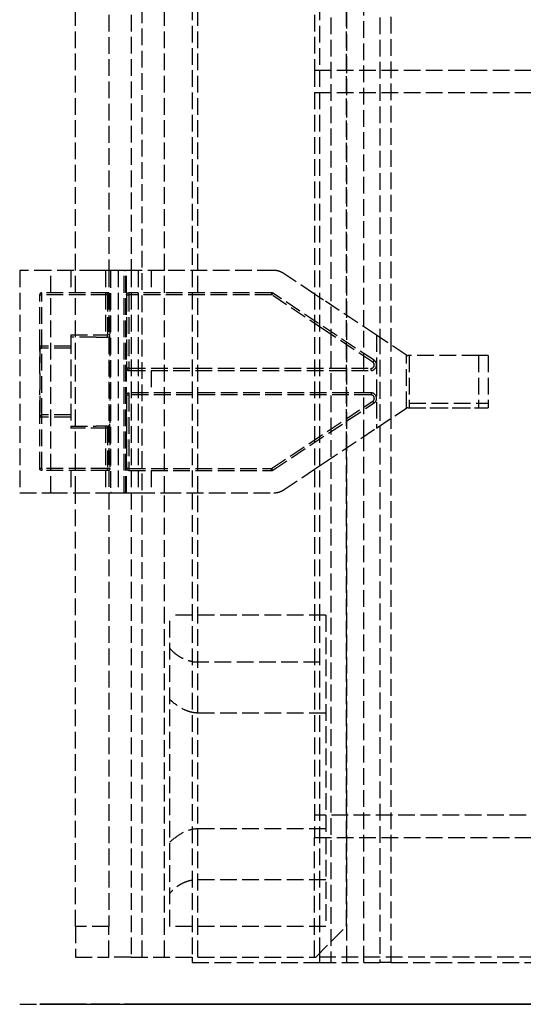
# Model space of a CAD drawing. Header units: millimetres. Extents: x -66 to 64, y 0 to 491.
# Tile 1 of 7: x -66 to -20, y 0 to 89. Entities that reach past the tile are written whole.
import ezdxf

# ---------------------------------------------------------------- set-up
doc = ezdxf.new("R2010")
doc.units = ezdxf.units.MM
doc.header["$LTSCALE"] = 10
doc.linetypes.add('ALLCAD_Strich', pattern=[0.2, 0.15, -0.05])
doc.layers.add('BESCH_KONT_sich_schn_ansi_2d', color=40, linetype='Continuous')
doc.layers.add('BESCH_KONT_sich_schn_grun_2d', color=10, linetype='Continuous')

msp = doc.modelspace()

# ---------------------------------------------------------------- linework, layer by layer
at = {"layer": 'BESCH_KONT_sich_schn_ansi_2d', "linetype": 'ALLCAD_Strich'}
for p, q in [((-65.5, 0, 66.2), (-62.7, 0, 69)), ((-65.5, 0, 45.7), (-65.5, 0, 66.2)), ((-65.5, 0, 45.7), (-60.9, 0, 45.7)), ((-63.7, 0, 51.5), (-63.5, 0, 51.5)), ((-63.7, 0, 45.7), (-63.7, 0, 67)), ((-63.7, 0, 48.3), (-63.7, 0, 48.3)), ((-60.9, 0, 51.5), (-63.5, 0, 51.5)), ((-63.5, 0, 45.7), (-63.5, 0, 67)), ((-57.6, 0, 67.2), (-63.5, 0, 67.2)), ((-57.6, 0, 67), (-63.5, 0, 67)), ((-60.9, 0, 48.5), (-63.5, 0, 48.5)), ((-62.7, 0, 69), (-58.64, 0, 69)), ((-60.9, 0, 45.7), (-60.9, 0, 64)), ((-60.9, 0, 64.4), (-60.9, 0, 64)), ((-60.9, 0, 64.4), (-60.5, 0, 64.4)), ((-60.9, 0, 69), (-60.9, 0, 67.4)), ((-60.9, 0, 67.4), (-60.9, 0, 67.2)), ((-60.9, 0, 67.2), (-60.9, 0, 67)), ((-60.9, 0, 64.4), (-60.9, 0, 67)), ((-57.6, 0, 67.4), (-60.9, 0, 67.4)), ((-60.5, 0, 64.4), (-60.5, 0, 64)), ((-57.5, 0, 64), (-60.5, 0, 64)), ((-60.5, 0, 61.25), (-57.5, 0, 61.25)), ((-60.5, 0, 64), (-60.5, 0, 61.25)), ((-60.5, 0, 61.25), (-60.5, 0, 8)), ((-60.5, 0, 64.4), (-57.6, 0, 64.4)), ((-60.5, 0, 64.99), (-60.5, 0, 65)), ((-57.5, 0, 64.99), (-60.5, 0, 64.99)), ((-60.5, 0, 64.4), (-60.5, 0, 64.99)), ((-58.64, 0, 69), (-57.801, 0, 69)), ((-57.801, 0, 69), (-57.291, 0, 69.666)), ((-57.5, 0, 64.4), (-57.6, 0, 64.4)), ((-57.6, 0, 67), (-57.6, 0, 64.4)), ((-57.6, 0, 67), (-57.5, 0, 67)), ((-57.6, 0, 67.4), (-57.6, 0, 67.2)), ((-57.6, 0, 67.4), (-57.5, 0, 67.4)), ((-57.6, 0, 69.263), (-57.6, 0, 67.4)), ((-57.6, 0, 69.263), (-57.6, 0, 67.4)), ((-57.5, 0, 64), (-57.5, 0, 64.4)), ((-57.5, 0, 64.4), (-57.2, 0, 64.4)), ((-57.5, 0, 61.25), (-57.5, 0, 64)), ((-57.5, 0, 61.25), (-57.5, 0, 8)), ((-57.5, 0, 67), (-57.4, 0, 67)), ((-57.5, 0, 67.4), (-57.4, 0, 67.4)), ((-57.5, 0, 65), (-57.5, 0, 64.99)), ((-57.5, 0, 64.99), (-57.5, 0, 64.4)), ((-57.4, 0, 67), (-57.4, 0, 64.4)), ((-57.4, 0, 67), (-57.4, 0, 67)), ((-57.4, 0, 69.523), (-57.4, 0, 67.4)), ((-57.4, 0, 67), (-57.4, 0, 67.4)), ((-57.341, 0, 64.4), (-57.341, 0, 60.4)), ((-57.341, 0, 60.4), (-57.2, 0, 60.4)), ((-57.291, 0, 69.666), (-56.66, 0, 70.489)), ((-57.2, 0, 64.4), (-57.2, 0, 60.4)), ((-57.2, 0, 60.4), (-56.1, 0, 60.4)), ((-56.66, 0, 70.489), (-55.892, 0, 71.491)), ((-56.1, 0, 63.691), (-56.1, 0, 60.4)), ((-56.1, 0, 63.814), (-56.1, 0, 63.691)), ((-56.093, 0, 63.846), (-56.1, 0, 63.814)), ((-55.959, 0, 64.452), (-56, 0, 64.266)), ((-55.749, 0, 64.726), (-55.959, 0, 64.452)), ((-55.9, 0, 70), (-55.9, 0, 64.529)), ((-55.892, 0, 71.491), (-54.86, 0, 72)), ((-54.209, 0, 66.734), (-55.749, 0, 64.725)), ((-55.7, 0, 70), (-42.865, 0, 70)), ((-55.7, 0, 70.2), (-42.865, 0, 70.2)), ((-55.7, 0, 70), (-55.7, 0, 64.79)), ((-55.5, 0, 12), (-55.5, 0, 54.05)), ((-52.5, 0, 51), (-55.5, 0, 51)), ((-52.5, 0, 54.05), (-55.5, 0, 54.05)), ((-54.86, 0, 72), (-52.5, 0, 72)), ((-39, 0, 2), (-54.5, 0, 2)), ((54.5, 0, 5), (-54.5, 0, 5)), ((-54.5, 0, 68), (-42.5, 0, 68)), ((-54.5, 0, 71), (-42.5, 0, 71)), ((-53.699, 0, 67.4), (-54.209, 0, 66.734)), ((-52.86, 0, 67.4), (-53.699, 0, 67.4)), ((-42.653, 0, 67.4), (-52.86, 0, 67.4)), ((-52.5, 0, 72), (-42.653, 0, 72)), ((-52.5, 0, 54.05), (-52.5, 0, 12)), ((-52.5, 0, 59.246), (-52.5, 0, 65.9)), ((-52, 0, 37.9), (-52.5, 0, 37.9)), ((-41.5, 0, 65.9), (-52.5, 0, 65.9)), ((-52.5, 0, 71), (-52.5, 0, 68)), ((-52.5, 0, 54.05), (-52.5, 0, 59.246)), ((-52, 0, 5), (-52, 0, 6.546)), ((-52, 0, 10.342), (-52, 0, 33)), ((-52, 0, 35.9), (-52, 0, 49.9)), ((-52, 0, 59.504), (-52, 0, 63.9)), ((-52, 0, 49.9), (-52, 0, 55.708)), ((-49.999, 0, 33), (-52, 0, 33)), ((-49.999, 0, 35.9), (-52, 0, 35.9)), ((-38, 0, 63.9), (-52, 0, 63.9)), ((-52, 0, 55.708), (-52, 0, 59.504)), ((-41.5, 0, 37.9), (-52, 0, 37.9)), ((-50, 0, 67.547), (-41.5, 0, 67.547)), ((-50, 0, 67.634), (-41.5, 0, 67.634)), ((-50, 0, 67.547), (-50, 0, 67.634)), ((-50, 0, 67.634), (-50, 0, 68)), ((49.999, 0, 9), (-49.999, 0, 9)), ((-49.999, 0, 9.042), (-49.999, 0, 9)), ((-49.999, 0, 33), (-38.553, 0, 33)), ((-49.999, 0, 33), (-49.999, 0, 36)), ((-49.999, 0, 36), (-38.553, 0, 36)), ((-38, 0, 35.9), (-49.999, 0, 35.9)), ((-38.9, 0, 57.05), (-49.5, 0, 57.05)), ((-49.5, 0, 60.05), (-38.9, 0, 60.05)), ((-49.5, 0, 6), (49.5, 0, 6)), ((-42.865, 0, 67.4), (-42.865, 0, 67.4)), ((-42.865, 0, 70), (-42.754, 0, 70)), ((-42.865, 0, 67.4), (-42.865, 0, 70)), ((-42.865, 0, 70.2), (-33.77, 0, 70.2)), ((-42.754, 0, 67.4), (-42.754, 0, 70)), ((-42.754, 0, 70), (-33.659, 0, 70)), ((-42.653, 0, 67.4), (-42.653, 0, 72)), ((-42, 0, 72), (-42.653, 0, 72)), ((-42.653, 0, 67.4), (-42, 0, 67.4)), ((-42.5, 0, 71), (-37.5, 0, 71)), ((-42.5, 0, 71), (-42.5, 0, 68)), ((-37.5, 0, 68), (-42.5, 0, 68)), ((-42, 0, 67.4), (-41.823, 0, 67.4)), ((-41.823, 0, 72), (-42, 0, 72)), ((-41.823, 0, 67.4), (-41.823, 0, 72)), ((-41.823, 0, 72), (-39, 0, 72)), ((-30.75, 0, 67.4), (-41.823, 0, 67.4)), ((-41.5, 0, 65.9), (-41.5, 0, 63.9)), ((-41.5, 0, 67.634), (-41.5, 0, 68)), ((-41.5, 0, 67.547), (-41.5, 0, 67.634)), ((-41.5, 0, 63.9), (-41.5, 0, 51.9)), ((-41.5, 0, 51.9), (-41.5, 0, 37.9)), ((-39.15, 0, 60.05), (-39.15, 0, 57.05)), ((0, 0, 2), (-39, 0, 2)), ((-39, 0, 3), (-39, 0, 2)), ((-39, 0, 72), (-38.192, 0, 72)), ((-39, 0, 2), (-39, 0)), ((39, 0), (-39, 0)), ((0, 0, 3), (-39, 0, 3)), ((-39, 0, 3), (-39, 0, 5)), ((-38.9, 0, 60.05), (-38.9, 0, 57.05)), ((-38.9, 0, 60.05), (-36.15, 0, 60.05)), ((-36.15, 0, 57.05), (-38.9, 0, 57.05)), ((-38, 0, 33), (-38.553, 0, 33)), ((-38.192, 0, 72), (-33.457, 0, 72)), ((-38, 0, 6), (-38, 0, 5)), ((-38, 0, 32.833), (-38, 0, 9)), ((-38, 0, 57.05), (-38, 0, 49.9)), ((-38, 0, 63.9), (-38, 0, 60.05)), ((-38, 0, 49.9), (-38, 0, 35.962)), ((-38, 0, 33), (-38, 0, 32.833)), ((-38, 0, 60.05), (-38, 0, 57.05)), ((-38, 0, 35.962), (-38, 0, 35.9)), ((-36.118, 0, 15.651), (-37.556, 0, 32.087)), ((-37.5, 0, 68), (-37.5, 0, 71)), ((-36.15, 0, 60.05), (-36.15, 0, 57.05)), ((-34.568, 0, 32.349), (-33.13, 0, 15.913)), ((-33.936, 0, 70.2), (-33.936, 0, 70)), ((-33.936, 0, 67.4), (-33.936, 0, 70)), ((-33.635, 0, 70.2), (-33.77, 0, 70.2)), ((-33.457, 0, 70), (-33.659, 0, 70)), ((-33.659, 0, 67.4), (-33.659, 0, 70)), ((-33.636, 0, 70.2), (-33.635, 0, 70.2)), ((-33.457, 0, 72), (-30.75, 0, 72)), ((-33.436, 0, 70), (-33.457, 0, 70)), ((-33.436, 0, 70), (-33.436, 0, 67.4)), ((-32.134, 0, 12), (-14.681, 0, 12)), ((-32.134, 0, 15), (-14.681, 0, 15)), ((-30.75, 0, 72), (-30.64, 0, 71.963)), ((-30.75, 0, 72), (-30.75, 0, 67.4)), ((-30.75, 0, 67.4), (-30.64, 0, 67.4)), ((-30.64, 0, 71.963), (-24.289, 0, 69.852)), ((-30.64, 0, 71.963), (-30.64, 0, 67.4)), ((-30.64, 0, 67.4), (-30.5, 0, 67.4)), ((-30.5, 0, 67.4), (-30.5, 0, 65.7)), ((-30.5, 0, 65.621), (-30.5, 0, 65.7)), ((-30.5, 0, 65.621), (-23.4, 0, 65.621)), ((-30.5, 0, 63.1), (-23.4, 0, 63.1)), ((-30.5, 0, 63.1), (-30.5, 0, 65.58)), ((-30.5, 0, 65.621), (-30.5, 0, 65.58)), ((-30.5, 0, 65.58), (-23.4, 0, 65.58)), ((-25.473, 0, 876.936), (-23.885, 0, 867.5)), ((-25.473, 0, 876.936), (-25.473, 0, 900.1)), ((-25.473, 0, 900.1), (-12.75, 0, 900.1)), ((-24.289, 0, 69.852), (-23.4, 0, 68.619)), ((-23.885, 0, 867.5), (-12.75, 0, 867.5)), ((-23.661, 0, 867.5), (-23.661, 0, 900.1)), ((-23.5, 0, 6), (-23.5, 0, 9)), ((-23.4, 0, 65.621), (-23.4, 0, 68.619)), ((-23.4, 0, 65.621), (-23.4, 0, 65.58)), ((-23.4, 0, 63.1), (-23.4, 0, 65.58)), ((-22.814, 0, 867.5), (-22.814, 0, 900.1)), ((-21.564, 0, 867.5), (-21.564, 0, 900.1)), ((-21, 0, 6), (-21, 0, 9))]:
    msp.add_line(p, q, dxfattribs=at)
at = {"layer": 'BESCH_KONT_sich_schn_ansi_2d', "linetype": 'ALLCAD_Strich', "extrusion": (0, 1, 0)}
for centre, radius, start, end in [((63.5, 67), 0.2, 0, 90), ((54.5, 65), 6, 0, 41.81031), ((54.5, 65), 6, 41.81031, 70.09461), ((57.6, 67), 0.2, 90, 120), ((54.5, 8), 3, 270, 0), ((57.6, 67), 0.2, 120, 180), ((54.5, 65), 3, 0, 90), ((54.5, 65), 6, 70.09461, 90), ((55.7, 70), 0.2, 0, 90), ((49.5, 12), 3, 279.57532, 0), ((49.5, 54.05), 3, 0, 90), ((38.553, 32), 1, 90, 175), ((32.134, 16), 1, 270, 355)]:
    msp.add_arc(centre, radius, start, end, dxfattribs=at)
at = {"layer": 'BESCH_KONT_sich_schn_ansi_2d', "linetype": 'ALLCAD_Strich', "extrusion": (0, -1, 0)}
for centre, radius, start, end in [((-54.5, 8), 6, 180, 270), ((-54.4, 63.691), 1.7, 169.52991, 174.76495), ((-54.4, 63.691), 1.7, 160.23929, 169.52991), ((-49.5, 54.05), 6, 90, 180), ((-49.5, 12), 6, 180, 270), ((-38.553, 32), 4, 5, 90), ((-32.134, 16), 4, 185, 270)]:
    msp.add_arc(centre, radius, start, end, dxfattribs=at)
msp.add_ellipse((-55.7, 0, 64.688), major_axis=(-0.2, 0, 0), ratio=0.094898, start_param=-1.243892, end_param=-0.000054, dxfattribs=at)
at = {"layer": 'BESCH_KONT_sich_schn_ansi_2d', "linetype": 'ALLCAD_Strich', "extrusion": (0, 1, 0)}
for centre in [(-42.865, 0, 70), (-33.77, 0, 70)]:
    msp.add_ellipse(centre, major_axis=(0, 0, 0.2), ratio=0.553865, start_param=0, end_param=1.570796, dxfattribs=at)
at = {"layer": 'BESCH_KONT_sich_schn_ansi_2d', "linetype": 'ALLCAD_Strich'}
for points, knots in [([(-63.7, 0, 67), (-63.7, 0, 67), (-63.699, 0, 67), (-63.696, 0, 67), (-63.688, 0, 67), (-63.669, 0, 67), (-63.641, 0, 67), (-63.612, 0, 67), (-63.572, 0, 67.001), (-63.535, 0, 67), (-63.523, 0, 67), (-63.511, 0, 67), (-63.5, 0, 67)], [0, 0, 0, 0, 0.1434708, 0.1434708, 0.1434708, 0.5, 0.5, 0.5, 0.8794195, 0.8794195, 0.8794195, 1, 1, 1, 1]), ([(-63.5, 0, 67), (-63.501, 0, 67), (-63.502, 0, 67), (-63.504, 0, 67), (-63.541, 0, 67), (-63.584, 0, 67), (-63.619, 0, 67), (-63.652, 0, 67), (-63.677, 0, 67), (-63.69, 0, 67), (-63.697, 0, 67), (-63.7, 0, 67), (-63.7, 0, 67)], [0, 0, 0, 0, 0.0124481, 0.0124481, 0.0124481, 0.4078018, 0.4078018, 0.4078018, 0.788987, 0.788987, 0.788987, 1, 1, 1, 1]), ([(-63.7, 0, 48.3), (-63.7, 0, 48.321), (-63.697, 0, 48.342), (-63.683, 0, 48.382), (-63.674, 0, 48.401), (-63.649, 0, 48.435), (-63.634, 0, 48.45), (-63.6, 0, 48.474), (-63.582, 0, 48.484), (-63.542, 0, 48.497), (-63.521, 0, 48.5), (-63.5, 0, 48.5)], [0.2173505, 0.2173505, 0.2173505, 0.2173505, 0.3305806, 0.3305806, 0.4438108, 0.4438108, 0.5570409, 0.5570409, 0.670271, 0.670271, 0.7835011, 0.7835011, 0.7835011, 0.7835011]), ([(-63.697, 0, 67.037), (-63.693, 0, 67.058), (-63.685, 0, 67.078), (-63.669, 0, 67.107), (-63.662, 0, 67.117), (-63.655, 0, 67.127)], [0, 0, 0, 0, 0.06363505, 0.06363505, 0.0999278, 0.0999278, 0.0999278, 0.0999278]), ([(-63.696, 0, 67.04), (-63.692, 0, 67.061), (-63.684, 0, 67.082), (-63.662, 0, 67.119), (-63.648, 0, 67.136), (-63.631, 0, 67.151), (-63.63, 0, 67.152), (-63.628, 0, 67.154)], [0, 0, 0, 0, 0.0648512, 0.0648512, 0.1286575, 0.1286575, 0.1344745, 0.1344745, 0.1344745, 0.1344745]), ([(-63.654, 0, 67.128), (-63.64, 0, 67.145), (-63.623, 0, 67.159), (-63.587, 0, 67.181), (-63.567, 0, 67.189), (-63.544, 0, 67.195), (-63.542, 0, 67.195), (-63.54, 0, 67.196)], [0, 0, 0, 0, 0.0639345, 0.0639345, 0.127333, 0.127333, 0.1344909, 0.1344909, 0.1344909, 0.1344909]), ([(-63.5, 0, 67.2), (-63.5, 0, 67.2), (-63.5, 0, 67.199), (-63.5, 0, 67.196), (-63.5, 0, 67.188), (-63.5, 0, 67.169), (-63.5, 0, 67.141), (-63.5, 0, 67.112), (-63.501, 0, 67.072), (-63.5, 0, 67.035), (-63.5, 0, 67.023), (-63.5, 0, 67.011), (-63.5, 0, 67)], [0, 0, 0, 0, 0.1434708, 0.1434708, 0.1434708, 0.5, 0.5, 0.5, 0.8794195, 0.8794195, 0.8794195, 1, 1, 1, 1]), ([(-63.5, 0, 67.2), (-63.5, 0, 67.2), (-63.5, 0, 67.2), (-63.5, 0, 67.2), (-63.5, 0, 67.199), (-63.5, 0, 67.186), (-63.5, 0, 67.161), (-63.5, 0, 67.136), (-63.5, 0, 67.101), (-63.5, 0, 67.062), (-63.5, 0, 67.041), (-63.5, 0, 67.02), (-63.5, 0, 67)], [0, 0, 0, 0, 0.0124481, 0.0124481, 0.0124481, 0.4078018, 0.4078018, 0.4078018, 0.788987, 0.788987, 0.788987, 1, 1, 1, 1]), ([(-57.5, 0, 67.001), (-57.521, 0, 67.001), (-57.543, 0, 67.001), (-57.565, 0, 67), (-57.577, 0, 67), (-57.589, 0, 67), (-57.6, 0, 67)], [0.6591737, 0.6591737, 0.6591737, 0.6591737, 0.8794195, 0.8794195, 0.8794195, 1, 1, 1, 1]), ([(-57.6, 0, 67), (-57.6, 0, 67.001), (-57.6, 0, 67.002), (-57.6, 0, 67.004), (-57.6, 0, 67.041), (-57.6, 0, 67.084), (-57.6, 0, 67.119), (-57.6, 0, 67.152), (-57.6, 0, 67.177), (-57.6, 0, 67.19), (-57.6, 0, 67.197), (-57.6, 0, 67.2), (-57.6, 0, 67.2)], [0, 0, 0, 0, 0.0124481, 0.0124481, 0.0124481, 0.4078018, 0.4078018, 0.4078018, 0.788987, 0.788987, 0.788987, 1, 1, 1, 1]), ([(-57.572, 0, 67.198), (-57.551, 0, 67.195), (-57.529, 0, 67.188), (-57.491, 0, 67.169), (-57.474, 0, 67.156), (-57.454, 0, 67.137), (-57.45, 0, 67.133), (-57.447, 0, 67.128)], [0, 0, 0, 0, 0.0648259, 0.0648259, 0.1286027, 0.1286027, 0.146083, 0.146083, 0.146083, 0.146083]), ([(-57.4, 0, 67), (-57.4, 0, 67), (-57.401, 0, 67), (-57.404, 0, 67), (-57.412, 0, 67), (-57.431, 0, 67), (-57.459, 0, 67), (-57.471, 0, 67), (-57.485, 0, 67), (-57.5, 0, 67.001)], [0, 0, 0, 0, 0.1434708, 0.1434708, 0.1434708, 0.5, 0.5, 0.5, 0.6591737, 0.6591737, 0.6591737, 0.6591737]), ([(-57.445, 0, 67.127), (-57.432, 0, 67.11), (-57.42, 0, 67.091), (-57.409, 0, 67.059), (-57.406, 0, 67.048), (-57.403, 0, 67.037)], [0, 0, 0, 0, 0.06525021, 0.06525021, 0.09991739, 0.09991739, 0.09991739, 0.09991739]), ([(-56, 0, 64.266), (-56.006, 0, 64.24), (-56.012, 0, 64.21), (-56.023, 0, 64.164), (-56.029, 0, 64.136), (-56.044, 0, 64.068), (-56.052, 0, 64.033), (-56.073, 0, 63.936), (-56.083, 0, 63.892), (-56.093, 0, 63.846)], [-0.3902676, -0.3902676, -0.3902676, -0.3902676, -0.3188548, -0.3188548, -0.2506252, -0.2506252, -0.1403709, -0.1403709, 0, 0, 0, 0]), ([(-55.7, 0, 70), (-55.701, 0, 70), (-55.702, 0, 70), (-55.704, 0, 70), (-55.741, 0, 70), (-55.784, 0, 70), (-55.819, 0, 70), (-55.852, 0, 70), (-55.877, 0, 70), (-55.89, 0, 70), (-55.897, 0, 70), (-55.9, 0, 70), (-55.9, 0, 70)], [0, 0, 0, 0, 0.0124481, 0.0124481, 0.0124481, 0.4078018, 0.4078018, 0.4078018, 0.788987, 0.788987, 0.788987, 1, 1, 1, 1]), ([(-55.9, 0, 70), (-55.9, 0, 70), (-55.899, 0, 70), (-55.896, 0, 70), (-55.888, 0, 70), (-55.869, 0, 70), (-55.841, 0, 70), (-55.812, 0, 70), (-55.772, 0, 70.001), (-55.735, 0, 70), (-55.723, 0, 70), (-55.711, 0, 70), (-55.7, 0, 70)], [0, 0, 0, 0, 0.1434708, 0.1434708, 0.1434708, 0.5, 0.5, 0.5, 0.8794195, 0.8794195, 0.8794195, 1, 1, 1, 1]), ([(-55.896, 0, 70.04), (-55.892, 0, 70.061), (-55.884, 0, 70.082), (-55.862, 0, 70.119), (-55.848, 0, 70.136), (-55.831, 0, 70.151), (-55.83, 0, 70.152), (-55.828, 0, 70.154)], [0, 0, 0, 0, 0.0648512, 0.0648512, 0.1286575, 0.1286575, 0.1344745, 0.1344745, 0.1344745, 0.1344745]), ([(-55.854, 0, 70.128), (-55.84, 0, 70.145), (-55.823, 0, 70.159), (-55.787, 0, 70.181), (-55.767, 0, 70.189), (-55.744, 0, 70.195), (-55.742, 0, 70.195), (-55.74, 0, 70.196)], [0, 0, 0, 0, 0.0639345, 0.0639345, 0.127333, 0.127333, 0.1344909, 0.1344909, 0.1344909, 0.1344909]), ([(-55.7, 0, 70.2), (-55.7, 0, 70.2), (-55.7, 0, 70.199), (-55.7, 0, 70.196), (-55.7, 0, 70.188), (-55.7, 0, 70.169), (-55.7, 0, 70.141), (-55.7, 0, 70.112), (-55.701, 0, 70.072), (-55.7, 0, 70.035), (-55.7, 0, 70.023), (-55.7, 0, 70.011), (-55.7, 0, 70)], [0, 0, 0, 0, 0.1434708, 0.1434708, 0.1434708, 0.5, 0.5, 0.5, 0.8794195, 0.8794195, 0.8794195, 1, 1, 1, 1]), ([(-55.7, 0, 70), (-55.7, 0, 70.001), (-55.7, 0, 70.002), (-55.7, 0, 70.004), (-55.7, 0, 70.041), (-55.7, 0, 70.084), (-55.7, 0, 70.119), (-55.7, 0, 70.152), (-55.7, 0, 70.177), (-55.7, 0, 70.19), (-55.7, 0, 70.197), (-55.7, 0, 70.2), (-55.7, 0, 70.2)], [0, 0, 0, 0, 0.0124481, 0.0124481, 0.0124481, 0.4078018, 0.4078018, 0.4078018, 0.788987, 0.788987, 0.788987, 1, 1, 1, 1]), ([(-42.754, 0, 70), (-42.754, 0, 70.001), (-42.754, 0, 70.002), (-42.754, 0, 70.004), (-42.755, 0, 70.041), (-42.762, 0, 70.084), (-42.776, 0, 70.119), (-42.779, 0, 70.127), (-42.783, 0, 70.134), (-42.787, 0, 70.141), (-42.799, 0, 70.163), (-42.814, 0, 70.18), (-42.83, 0, 70.19), (-42.842, 0, 70.197), (-42.854, 0, 70.2), (-42.865, 0, 70.2)], [0, 0, 0, 0, 0.012448, 0.012448, 0.012448, 0.407802, 0.407802, 0.407802, 0.5, 0.5, 0.5, 0.788987, 0.788987, 0.788987, 1, 1, 1, 1]), ([(-42.865, 0, 70), (-42.865, 0, 70.001), (-42.865, 0, 70.002), (-42.865, 0, 70.004), (-42.865, 0, 70.041), (-42.865, 0, 70.084), (-42.865, 0, 70.119), (-42.865, 0, 70.152), (-42.865, 0, 70.177), (-42.865, 0, 70.19), (-42.865, 0, 70.197), (-42.865, 0, 70.2), (-42.865, 0, 70.2)], [0, 0, 0, 0, 0.012448, 0.012448, 0.012448, 0.407802, 0.407802, 0.407802, 0.788987, 0.788987, 0.788987, 1, 1, 1, 1]), ([(-33.77, 0, 70.2), (-33.73, 0, 70.2), (-33.687, 0, 70.2), (-33.662, 0, 70.2), (-33.646, 0, 70.2), (-33.637, 0, 70.2), (-33.636, 0, 70.2)], [0, 0, 0, 0, 0.25, 0.25, 0.25, 0.4011444, 0.4011444, 0.4011444, 0.4011444]), ([(-33.635, 0, 70.2), (-33.615, 0, 70.2), (-33.594, 0, 70.197), (-33.554, 0, 70.183), (-33.535, 0, 70.174), (-33.501, 0, 70.149), (-33.486, 0, 70.134), (-33.462, 0, 70.1), (-33.452, 0, 70.082), (-33.439, 0, 70.042), (-33.436, 0, 70.021), (-33.436, 0, 70)], [0.2173505, 0.2173505, 0.2173505, 0.2173505, 0.3305806, 0.3305806, 0.4438108, 0.4438108, 0.5570409, 0.5570409, 0.670271, 0.670271, 0.7835011, 0.7835011, 0.7835011, 0.7835011])]:
    msp.add_open_spline(points, degree=3, knots=knots, dxfattribs=at)
for points in [[(-63.7, 0, 67), (-63.7, 0, 67.015), (-63.698, 0, 67.031), (-63.695, 0, 67.046)], [(-63.546, 0, 67.195), (-63.531, 0, 67.198), (-63.515, 0, 67.2), (-63.5, 0, 67.2)], [(-57.405, 0, 67.045), (-57.402, 0, 67.031), (-57.4, 0, 67.015), (-57.4, 0, 67)], [(-55.9, 0, 70), (-55.9, 0, 70.015), (-55.898, 0, 70.031), (-55.895, 0, 70.046)], [(-55.9, 0, 64.688), (-55.9, 0, 64.699), (-55.9, 0, 64.71), (-55.9, 0, 64.721)], [(-55.9, 0, 64.529), (-55.9, 0, 64.562), (-55.9, 0, 64.596), (-55.9, 0, 64.63)], [(-55.746, 0, 70.195), (-55.731, 0, 70.198), (-55.715, 0, 70.2), (-55.7, 0, 70.2)], [(-33.77, 0, 70.2), (-33.77, 0, 70.2), (-33.77, 0, 70.2), (-33.77, 0, 70.2)]]:
    msp.add_open_spline(points, degree=3, dxfattribs=at)
at = {"layer": 'BESCH_KONT_sich_schn_grun_2d', "linetype": 'ALLCAD_Strich'}
for p, q in [((-37.556, 490.75), (-37.556, 3.75)), ((-36.118, 3.75), (-36.118, 490.75)), ((-34.568, 60.923), (-34.568, 490.75)), ((-33.13, 490.75), (-33.13, 59.967)), ((-32.134, 59.304), (-32.134, 490.75)), ((-49.999, 458), (-49.999, 4.25)), ((-38.553, 458), (-38.553, 4.598)), ((-39, 319), (-39, 84)), ((-52.5, 66), (-52.5, 235)), ((-36.15, 61.976), (-36.15, 232)), ((-60.5, 66), (-60.5, 138.99)), ((-57.5, 138.99), (-57.5, 66)), ((-55.5, 139), (-55.5, 66)), ((-54.5, 4.25), (-54.5, 139)), ((-49.5, 66), (-49.5, 139)), ((-39, 84), (0, 84)), ((-39, 84), (-39, 15)), ((-39, 82), (-6.096, 82)), ((-62.7, 66), (-65.5, 66)), ((-65.5, 66), (-65.5, 46)), ((-65.5, 66), (-65.5, 66)), ((-58.64, 66), (-62.7, 66)), ((-62.7, 46), (-62.7, 66)), ((-60.9, 66), (-60.9, 64)), ((-60.9, 66), (-60.9, 66)), ((-60.5, 64), (-60.5, 66)), ((-57.801, 66), (-58.64, 66)), ((-57.291, 66), (-57.801, 66)), ((-57.801, 66), (-57.801, 60)), ((-57.5, 66), (-57.5, 63.973)), ((-57.341, 65.942), (-57.341, 46.059)), ((-56.66, 66), (-57.291, 66)), ((-55.892, 66), (-56.66, 66)), ((-56.66, 66), (-56.66, 46)), ((-56.1, 46), (-56.1, 66)), ((-55.959, 46), (-55.959, 66)), ((-54.86, 66), (-55.892, 66)), ((-55.892, 46), (-55.892, 66)), ((-55.5, 66), (-55.5, 46)), ((-52.5, 66), (-54.86, 66)), ((-54.86, 66), (-54.86, 46)), ((-53.699, 66), (-53.699, 64)), ((-42.653, 66), (-52.5, 66)), ((-52.5, 46), (-52.5, 66)), ((-49.5, 46), (-49.5, 66)), ((-39, 63.871), (-41.823, 65.749)), ((-63.7, 59.2), (-63.7, 63.8)), ((-57.6, 64), (-63.5, 64)), ((-63.5, 59.2), (-63.5, 63.8)), ((-57.6, 63.8), (-63.5, 63.8)), ((-60.9, 64), (-60.9, 64)), ((-60.5, 60), (-60.5, 64)), ((-57.6, 63.8), (-57.6, 60.2)), ((-57.5, 63.973), (-57.5, 59.973)), ((-57.4, 63.8), (-57.4, 60.2)), ((-55.9, 63.8), (-55.7, 63.8)), ((-55.9, 63.8), (-55.9, 57.2)), ((-42.865, 64), (-55.7, 64)), ((-55.7, 63.8), (-55.7, 57.2)), ((-42.865, 63.8), (-55.7, 63.8)), ((-42.865, 64), (-42.865, 63.8)), ((-38.192, 60.692), (-42.865, 63.8)), ((-33.659, 57.916), (-42.754, 63.967)), ((-38.192, 63.334), (-39, 63.871)), ((-33.457, 60.184), (-38.192, 63.334)), ((-36.15, 50.025), (-36.15, 61.976)), ((-33.77, 57.75), (-38.192, 60.692)), ((-34.568, 51.077), (-34.568, 60.923)), ((-60.9, 60.2), (-60.9, 60)), ((-60.9, 60.2), (-57.6, 60.2)), ((-60.9, 60), (-60.9, 52)), ((-58.64, 60), (-60.9, 60)), ((-60.5, 52), (-60.5, 60)), ((-58.64, 60), (-57.801, 60)), ((-57.801, 60), (-57.6, 60)), ((-57.6, 60), (-57.6, 60.2)), ((-57.5, 60.2), (-57.6, 60.2)), ((-57.4, 60.2), (-57.5, 60.2)), ((-57.5, 59.973), (-57.5, 52.027)), ((-57.4, 59.801), (-57.4, 60.2)), ((-57.4, 59.8), (-57.4, 52.2)), ((-30.75, 58.384), (-33.457, 60.184)), ((-33.457, 60.184), (-33.457, 51.816)), ((-33.13, 59.967), (-33.13, 52.034)), ((-63.5, 59.2), (-63.7, 59.2)), ((-63.7, 59.2), (-63.7, 57.273)), ((-60.9, 59.2), (-63.5, 59.2)), ((-63.5, 53), (-63.5, 59)), ((-60.9, 59), (-63.5, 59)), ((-32.134, 52.696), (-32.134, 59.304)), ((-33.659, 57.916), (-33.77, 57.75)), ((-30.75, 53.617), (-30.75, 58.384)), ((-24.289, 58.35), (-30.64, 58.35)), ((-30.5, 58.35), (-30.5, 53.65)), ((-23.4, 58.35), (-24.289, 58.35)), ((-24.289, 58.35), (-24.289, 53.65)), ((-23.4, 58.35), (-23.4, 53.65)), ((-23.4, 58.35), (-23.4, 58.35)), ((-63.7, 56.741), (-63.7, 55.259)), ((-55.7, 57.2), (-55.9, 57.2)), ((-55.7, 57.2), (-33.936, 57.2)), ((-55.7, 57), (-33.936, 57)), ((-53.699, 57), (-53.699, 55)), ((-33.936, 57), (-33.936, 57.2)), ((-33.936, 55), (-55.7, 55)), ((-33.936, 55), (-33.936, 54.8)), ((-63.7, 54.727), (-63.7, 52.801)), ((-55.9, 54.8), (-55.9, 48.2)), ((-55.9, 54.8), (-55.7, 54.8)), ((-55.7, 54.8), (-55.7, 48.2)), ((-33.936, 54.8), (-55.7, 54.8)), ((-42.865, 48.2), (-33.77, 54.25)), ((-42.754, 48.034), (-33.659, 54.084)), ((-33.659, 54.084), (-33.77, 54.25)), ((-30.5, 54.067), (-23.4, 54.067)), ((-33.457, 51.816), (-30.75, 53.617)), ((-30.64, 53.65), (-24.289, 53.65)), ((-30.5, 53.654), (-23.4, 53.654)), ((-24.289, 53.65), (-23.4, 53.65)), ((-23.4, 53.65), (-23.4, 53.65)), ((-63.7, 48.2), (-63.7, 52.8)), ((-60.9, 53), (-63.5, 53)), ((-60.9, 52.8), (-63.5, 52.8)), ((-63.5, 48.2), (-63.5, 52.8)), ((-32.134, 3.75), (-32.134, 52.696)), ((-60.9, 52), (-58.64, 52)), ((-60.9, 52), (-60.9, 51.8)), ((-57.6, 51.8), (-60.9, 51.8)), ((-60.5, 48), (-60.5, 52)), ((-57.801, 52), (-58.64, 52)), ((-57.801, 52), (-57.801, 46)), ((-57.6, 52), (-57.801, 52)), ((-57.6, 52), (-57.6, 51.8)), ((-57.6, 51.8), (-57.6, 48.2)), ((-57.6, 51.8), (-57.5, 51.8)), ((-57.5, 52.027), (-57.5, 48.027)), ((-57.5, 51.8), (-57.4, 51.8)), ((-57.4, 51.8), (-57.4, 52.2)), ((-57.4, 51.8), (-57.4, 48.2)), ((-38.192, 48.666), (-33.457, 51.816)), ((-33.13, 52.034), (-33.13, 3.75)), ((-34.568, 3.75), (-34.568, 51.077)), ((-36.15, 7), (-36.15, 50.025)), ((-63.5, 48.2), (-63.7, 48.2)), ((-57.6, 48.2), (-63.5, 48.2)), ((-57.6, 48), (-63.5, 48)), ((-60.9, 48), (-60.9, 46)), ((-60.9, 48), (-60.9, 48)), ((-60.5, 46), (-60.5, 48)), ((-57.5, 48.2), (-57.6, 48.2)), ((-57.4, 48.2), (-57.5, 48.2)), ((-57.5, 48.027), (-57.5, 46)), ((-55.7, 48.2), (-55.9, 48.2)), ((-55.7, 48.2), (-42.865, 48.2)), ((-55.7, 48), (-42.865, 48)), ((-53.699, 48), (-53.699, 46)), ((-42.754, 48.034), (-42.865, 48.2)), ((-41.823, 46.251), (-39, 48.129)), ((-39, 48.129), (-38.192, 48.666)), ((-65.5, 46), (-62.7, 46)), ((-65.5, 46), (-65.5, 46)), ((-62.7, 46), (-58.64, 46)), ((-60.9, 46), (-60.9, 46)), ((-60.5, 7), (-60.5, 46)), ((-58.64, 46), (-57.801, 46)), ((-57.801, 46), (-57.291, 46)), ((-57.5, 46), (-57.5, 7)), ((-57.291, 46), (-56.66, 46)), ((-56.66, 46), (-55.892, 46)), ((-55.892, 46), (-54.86, 46)), ((-55.5, 46), (-55.5, 4.25)), ((-54.86, 46), (-52.5, 46)), ((-52.5, 46), (-42.653, 46)), ((-52.5, 4.25), (-52.5, 46)), ((-49.5, 4.25), (-49.5, 46)), ((-52, 7), (-52, 35)), ((-38, 35), (-52, 35)), ((-38, 35), (-38, 7)), ((-49.999, 30.798), (-38, 30.798)), ((-38, 26.196), (-49.5, 26.196)), ((0, 17), (-39, 17)), ((-49.5, 15.804), (-38, 15.804)), ((-39, 4.25), (-39, 15)), ((-39, 15), (39, 15)), ((-38, 11.202), (-49.999, 11.202)), ((-57.5, 7), (-60.5, 7)), ((-60.5, 7), (-60.5, 4.25)), ((-57.5, 4.25), (-57.5, 7)), ((-38, 7), (-52, 7)), ((-38.9, 4.25), (-36.15, 7)), ((-38.553, 4.598), (-38.553, 3.75)), ((-60.5, 4.25), (-57.5, 4.25)), ((-55.5, 4.25), (-57.5, 4.25)), ((-55.5, 4.25), (-49.5, 4.25)), ((-49.999, 4.25), (-49.999, 3.75)), ((-49.999, 3.75), (-38.553, 3.75)), ((-49.5, 4.25), (-38.9, 4.25)), ((38.9, 4.25), (-38.9, 4.25)), ((-38.553, 3.75), (-34.568, 3.75)), ((-34.568, 3.75), (-33.13, 3.75)), ((-32.134, 3.75), (-33.13, 3.75)), ((-32.134, 3.75), (-17.8, 3.75))]:
    msp.add_line(p, q, dxfattribs=at)
for centre, radius, start, end in [((-57.2, 65.8), 0.2, 90.00002, 134.96993), ((-42.653, 64.5), 1.5, 64.179, 90), ((-42.653, 64.5), 1.5, 56.36746, 64.179), ((-63.5, 63.8), 0.2, 90, 180), ((-57.6, 63.8), 0.2, 60, 90), ((-57.6, 63.8), 0.2, 0, 60), ((-42.865, 63.8), 0.2, 65.2008, 90), ((-57.6, 59.8), 0.2, 360, 90), ((-33.936, 57.5), 0.5, 270, 56.36746), ((-30.64, 58.55), 0.2, 236.36746, 270), ((-33.936, 54.5), 0.5, 303.63254, 90), ((-30.64, 53.45), 0.2, 90, 123.63254), ((-63.5, 52.8), 0.2, 90, 180), ((-57.6, 52.2), 0.2, 269.9995, 360), ((-42.865, 48.2), 0.2, 278.83335, 303.63254), ((-57.2, 46.2), 0.2, 225.03007, 269.99998), ((-42.653, 47.5), 1.5, 270, 295.821), ((-42.653, 47.5), 1.5, 295.821, 303.63254)]:
    msp.add_arc(centre, radius, start, end, dxfattribs=at)
at = {"layer": 'BESCH_KONT_sich_schn_grun_2d', "linetype": 'ALLCAD_Strich', "extrusion": (0, 0, -1)}
for centre, major_axis, ratio, start_param, end_param in [((-55.905, 56.131), (0.005, 1.069), 0.000192, -0.000315, 0.094981), ((-55.7, 57.195), (-0.2, 0), 0.995487, -1.243892, -0.000054)]:
    msp.add_ellipse(centre, major_axis=major_axis, ratio=ratio, start_param=start_param, end_param=end_param, dxfattribs=at)
at = {"layer": 'BESCH_KONT_sich_schn_grun_2d', "linetype": 'ALLCAD_Strich'}
for points in [[(-57.341, 65.942), (-57.341, 65.942), (-57.341, 65.942), (-57.341, 65.942)], [(-63.7, 63.8), (-63.7, 63.815), (-63.698, 63.831), (-63.695, 63.846)], [(-57.405, 63.846), (-57.402, 63.831), (-57.4, 63.815), (-57.4, 63.8)], [(-55.711, 64), (-55.708, 64), (-55.704, 64), (-55.7, 64)], [(-42.781, 63.982), (-42.772, 63.977), (-42.763, 63.972), (-42.754, 63.967)], [(-63.7, 59.2), (-63.7, 59.188), (-63.699, 59.176), (-63.697, 59.163)], [(-63.5, 59), (-63.504, 59), (-63.508, 59), (-63.511, 59)], [(-55.9, 57.195), (-55.9, 57.195), (-55.9, 57.195), (-55.9, 57.195)], [(-55.9, 57.172), (-55.9, 57.182), (-55.9, 57.19), (-55.9, 57.195)], [(-55.9, 57.172), (-55.9, 57.171), (-55.9, 57.17), (-55.9, 57.169)], [(-55.711, 55), (-55.708, 55), (-55.704, 55), (-55.7, 55)], [(-63.7, 52.8), (-63.7, 52.815), (-63.698, 52.831), (-63.695, 52.846)], [(-57.589, 48), (-57.592, 48), (-57.596, 48), (-57.6, 48)], [(-42.834, 48.002), (-42.844, 48.001), (-42.855, 48), (-42.865, 48)]]:
    msp.add_open_spline(points, degree=3, dxfattribs=at)
for points, knots in [([(-56.093, 66), (-56.087, 66), (-56.081, 66), (-56.07, 66), (-56.064, 66), (-56.049, 66), (-56.041, 66), (-56.02, 66), (-56.01, 66), (-56, 66)], [-0.3901316, -0.3901316, -0.3901316, -0.3901316, -0.3190523, -0.3190523, -0.251186, -0.251186, -0.1406105, -0.1406105, 0, 0, 0, 0]), ([(-63.7, 63.8), (-63.7, 63.8), (-63.699, 63.8), (-63.696, 63.8), (-63.688, 63.8), (-63.669, 63.8), (-63.641, 63.8), (-63.612, 63.8), (-63.572, 63.801), (-63.535, 63.801), (-63.523, 63.8), (-63.511, 63.8), (-63.5, 63.8)], [0, 0, 0, 0, 0.1434708, 0.1434708, 0.1434708, 0.5, 0.5, 0.5, 0.8794195, 0.8794195, 0.8794195, 1, 1, 1, 1]), ([(-63.654, 63.928), (-63.64, 63.945), (-63.623, 63.959), (-63.587, 63.981), (-63.567, 63.99), (-63.544, 63.995), (-63.542, 63.996), (-63.54, 63.996)], [0, 0, 0, 0, 0.0639345, 0.0639345, 0.127333, 0.127333, 0.1344909, 0.1344909, 0.1344909, 0.1344909]), ([(-63.5, 63.8), (-63.5, 63.801), (-63.5, 63.802), (-63.5, 63.804), (-63.5, 63.841), (-63.5, 63.884), (-63.5, 63.919), (-63.5, 63.952), (-63.5, 63.978), (-63.5, 63.99), (-63.5, 63.997), (-63.5, 64), (-63.5, 64)], [0, 0, 0, 0, 0.0124481, 0.0124481, 0.0124481, 0.4078018, 0.4078018, 0.4078018, 0.788987, 0.788987, 0.788987, 1, 1, 1, 1]), ([(-57.6, 63.8), (-57.6, 63.801), (-57.6, 63.802), (-57.6, 63.804), (-57.6, 63.841), (-57.6, 63.884), (-57.6, 63.919), (-57.6, 63.952), (-57.6, 63.978), (-57.6, 63.99), (-57.6, 63.997), (-57.6, 64), (-57.6, 64)], [0, 0, 0, 0, 0.0124481, 0.0124481, 0.0124481, 0.4078018, 0.4078018, 0.4078018, 0.788987, 0.788987, 0.788987, 1, 1, 1, 1]), ([(-57.5, 63.801), (-57.521, 63.801), (-57.543, 63.801), (-57.565, 63.801), (-57.577, 63.8), (-57.589, 63.8), (-57.6, 63.8)], [0.6591737, 0.6591737, 0.6591737, 0.6591737, 0.8794195, 0.8794195, 0.8794195, 1, 1, 1, 1]), ([(-57.572, 63.998), (-57.551, 63.995), (-57.529, 63.988), (-57.491, 63.969), (-57.474, 63.956), (-57.454, 63.937), (-57.45, 63.933), (-57.447, 63.929)], [0, 0, 0, 0, 0.0648259, 0.0648259, 0.1286027, 0.1286027, 0.146083, 0.146083, 0.146083, 0.146083]), ([(-57.4, 63.8), (-57.4, 63.8), (-57.401, 63.8), (-57.404, 63.8), (-57.412, 63.8), (-57.431, 63.8), (-57.459, 63.8), (-57.471, 63.8), (-57.485, 63.8), (-57.5, 63.801)], [0, 0, 0, 0, 0.1434708, 0.1434708, 0.1434708, 0.5, 0.5, 0.5, 0.6591737, 0.6591737, 0.6591737, 0.6591737]), ([(-55.9, 63.8), (-55.9, 63.814), (-55.899, 63.828), (-55.896, 63.842), (-55.888, 63.878), (-55.869, 63.914), (-55.841, 63.941), (-55.812, 63.97), (-55.772, 63.99), (-55.735, 63.997), (-55.727, 63.998), (-55.719, 63.999), (-55.711, 64)], [0, 0, 0, 0, 0.1434708, 0.1434708, 0.1434708, 0.5, 0.5, 0.5, 0.8794195, 0.8794195, 0.8794195, 0.9603606, 0.9603606, 0.9603606, 0.9603606]), ([(-55.897, 63.837), (-55.893, 63.858), (-55.885, 63.878), (-55.869, 63.907), (-55.862, 63.918), (-55.855, 63.927)], [0, 0, 0, 0, 0.06363505, 0.06363505, 0.0999278, 0.0999278, 0.0999278, 0.0999278]), ([(-55.7, 64), (-55.7, 64), (-55.7, 64), (-55.7, 64), (-55.7, 63.999), (-55.7, 63.987), (-55.7, 63.961), (-55.7, 63.937), (-55.7, 63.901), (-55.7, 63.863), (-55.7, 63.842), (-55.7, 63.82), (-55.7, 63.8)], [0, 0, 0, 0, 0.0124481, 0.0124481, 0.0124481, 0.4078018, 0.4078018, 0.4078018, 0.788987, 0.788987, 0.788987, 1, 1, 1, 1]), ([(-42.754, 63.967), (-42.754, 63.967), (-42.754, 63.967), (-42.754, 63.967), (-42.755, 63.966), (-42.762, 63.955), (-42.776, 63.934), (-42.779, 63.929), (-42.783, 63.924), (-42.787, 63.918), (-42.799, 63.899), (-42.814, 63.876), (-42.83, 63.852), (-42.842, 63.835), (-42.854, 63.817), (-42.865, 63.8)], [0, 0, 0, 0, 0.012448, 0.012448, 0.012448, 0.407802, 0.407802, 0.407802, 0.5, 0.5, 0.5, 0.788987, 0.788987, 0.788987, 1, 1, 1, 1]), ([(-63.7, 56.741), (-63.7, 57.012), (-63.7, 57.271), (-63.7, 57.506), (-63.7, 57.949), (-63.7, 58.303), (-63.7, 58.56), (-63.7, 58.817), (-63.7, 58.976), (-63.7, 59.072), (-63.7, 59.168), (-63.7, 59.2), (-63.7, 59.2)], [0.5587354, 0.5587354, 0.5587354, 0.5587354, 0.625, 0.625, 0.625, 0.75, 0.75, 0.75, 0.875, 0.875, 0.875, 1, 1, 1, 1]), ([(-63.655, 59.073), (-63.668, 59.09), (-63.68, 59.109), (-63.691, 59.141), (-63.694, 59.152), (-63.697, 59.163)], [0, 0, 0, 0, 0.06525021, 0.06525021, 0.09991739, 0.09991739, 0.09991739, 0.09991739]), ([(-63.655, 59.073), (-63.65, 59.068), (-63.646, 59.063), (-63.641, 59.059), (-63.612, 59.03), (-63.572, 59.01), (-63.535, 59.003), (-63.527, 59.002), (-63.519, 59.001), (-63.511, 59)], [0.4394933, 0.4394933, 0.4394933, 0.4394933, 0.5, 0.5, 0.5, 0.8794195, 0.8794195, 0.8794195, 0.9603606, 0.9603606, 0.9603606, 0.9603606]), ([(-63.5, 59), (-63.5, 59), (-63.5, 59), (-63.5, 59), (-63.5, 59.001), (-63.5, 59.014), (-63.5, 59.039), (-63.5, 59.064), (-63.5, 59.1), (-63.5, 59.138), (-63.5, 59.159), (-63.5, 59.18), (-63.5, 59.2)], [0, 0, 0, 0, 0.0124481, 0.0124481, 0.0124481, 0.4078018, 0.4078018, 0.4078018, 0.788987, 0.788987, 0.788987, 1, 1, 1, 1]), ([(-33.936, 57.2), (-33.888, 57.2), (-33.83, 57.211), (-33.775, 57.247), (-33.72, 57.283), (-33.67, 57.344), (-33.649, 57.413), (-33.628, 57.483), (-33.636, 57.562), (-33.662, 57.622), (-33.687, 57.682), (-33.73, 57.723), (-33.77, 57.75)], [0, 0, 0, 0, 0.25, 0.25, 0.25, 0.5, 0.5, 0.5, 0.75, 0.75, 0.75, 1, 1, 1, 1]), ([(-55.7, 57), (-55.701, 57), (-55.702, 57), (-55.704, 57), (-55.741, 57.001), (-55.784, 57.014), (-55.819, 57.039), (-55.852, 57.064), (-55.877, 57.1), (-55.89, 57.138), (-55.897, 57.159), (-55.9, 57.18), (-55.9, 57.2)], [0, 0, 0, 0, 0.0124481, 0.0124481, 0.0124481, 0.4078018, 0.4078018, 0.4078018, 0.788987, 0.788987, 0.788987, 1, 1, 1, 1]), ([(-55.9, 57.198), (-55.9, 57.198), (-55.9, 57.198), (-55.9, 57.198), (-55.9, 57.198), (-55.9, 57.197), (-55.9, 57.197), (-55.9, 57.196), (-55.9, 57.196), (-55.9, 57.194), (-55.9, 57.194), (-55.9, 57.193), (-55.9, 57.192), (-55.9, 57.19), (-55.9, 57.189), (-55.899, 57.184), (-55.899, 57.18), (-55.898, 57.172), (-55.897, 57.168), (-55.894, 57.151), (-55.891, 57.139), (-55.879, 57.108), (-55.868, 57.089), (-55.853, 57.071), (-55.852, 57.07), (-55.85, 57.068)], [0, 0, 0, 0, 0.0049988, 0.0049988, 0.0312869, 0.0312869, 0.0430219, 0.0430219, 0.0518546, 0.0518546, 0.0549979, 0.0549979, 0.0581599, 0.0581599, 0.061317, 0.061317, 0.074142, 0.074142, 0.0866653, 0.0866653, 0.1243722, 0.1243722, 0.1872346, 0.1872346, 0.1934183, 0.1934183, 0.1934183, 0.1934183]), ([(-55.9, 57.169), (-55.9, 57.155), (-55.899, 57.141), (-55.892, 57.112), (-55.886, 57.097), (-55.869, 57.066), (-55.856, 57.052), (-55.818, 57.023), (-55.79, 57.012), (-55.764, 57.007)], [-0.3003191, -0.3003191, -0.3003191, -0.3003191, -0.2574671, -0.2574671, -0.2053701, -0.2053701, -0.1294107, -0.1294107, 0, 0, 0, 0]), ([(-55.764, 57.007), (-55.753, 57.004), (-55.742, 57.003), (-55.721, 57.001), (-55.71, 57), (-55.7, 57)], [-0.1055813, -0.1055813, -0.1055813, -0.1055813, -0.0513303, -0.0513303, -0.0000021, -0.0000021, -0.0000021, -0.0000021]), ([(-55.7, 57.2), (-55.7, 57.187), (-55.7, 57.172), (-55.7, 57.158), (-55.7, 57.122), (-55.7, 57.086), (-55.7, 57.059), (-55.7, 57.03), (-55.701, 57.01), (-55.7, 57.003), (-55.7, 57.001), (-55.7, 57), (-55.7, 57)], [0, 0, 0, 0, 0.1434708, 0.1434708, 0.1434708, 0.5, 0.5, 0.5, 0.8794195, 0.8794195, 0.8794195, 1, 1, 1, 1]), ([(-63.7, 52.8), (-63.7, 52.8), (-63.7, 52.832), (-63.7, 52.928), (-63.7, 53.024), (-63.7, 53.183), (-63.7, 53.44), (-63.7, 53.697), (-63.7, 54.051), (-63.7, 54.494), (-63.7, 54.729), (-63.7, 54.989), (-63.7, 55.259)], [0, 0, 0, 0, 0.125, 0.125, 0.125, 0.25, 0.25, 0.25, 0.375, 0.375, 0.375, 0.4412646, 0.4412646, 0.4412646, 0.4412646]), ([(-55.9, 54.8), (-55.9, 54.814), (-55.899, 54.828), (-55.896, 54.842), (-55.888, 54.878), (-55.869, 54.914), (-55.841, 54.941), (-55.812, 54.97), (-55.772, 54.99), (-55.735, 54.997), (-55.727, 54.998), (-55.719, 54.999), (-55.711, 55)], [0, 0, 0, 0, 0.1434708, 0.1434708, 0.1434708, 0.5, 0.5, 0.5, 0.8794195, 0.8794195, 0.8794195, 0.9603606, 0.9603606, 0.9603606, 0.9603606]), ([(-55.897, 54.837), (-55.893, 54.858), (-55.885, 54.878), (-55.869, 54.907), (-55.862, 54.918), (-55.855, 54.927)], [0, 0, 0, 0, 0.06363505, 0.06363505, 0.0999278, 0.0999278, 0.0999278, 0.0999278]), ([(-55.7, 55), (-55.7, 55), (-55.7, 55), (-55.7, 55), (-55.7, 54.999), (-55.7, 54.987), (-55.7, 54.961), (-55.7, 54.937), (-55.7, 54.901), (-55.7, 54.863), (-55.7, 54.842), (-55.7, 54.82), (-55.7, 54.8)], [0, 0, 0, 0, 0.0124481, 0.0124481, 0.0124481, 0.4078018, 0.4078018, 0.4078018, 0.788987, 0.788987, 0.788987, 1, 1, 1, 1]), ([(-33.77, 54.25), (-33.73, 54.277), (-33.687, 54.318), (-33.662, 54.378), (-33.636, 54.439), (-33.628, 54.517), (-33.649, 54.587), (-33.67, 54.657), (-33.72, 54.717), (-33.775, 54.753), (-33.83, 54.789), (-33.888, 54.8), (-33.936, 54.8)], [0, 0, 0, 0, 0.25, 0.25, 0.25, 0.5, 0.5, 0.5, 0.75, 0.75, 0.75, 1, 1, 1, 1]), ([(-63.7, 52.8), (-63.7, 52.8), (-63.699, 52.8), (-63.696, 52.8), (-63.688, 52.8), (-63.669, 52.8), (-63.641, 52.8), (-63.612, 52.8), (-63.572, 52.801), (-63.535, 52.801), (-63.523, 52.8), (-63.511, 52.8), (-63.5, 52.8)], [0, 0, 0, 0, 0.1434708, 0.1434708, 0.1434708, 0.5, 0.5, 0.5, 0.8794195, 0.8794195, 0.8794195, 1, 1, 1, 1]), ([(-63.654, 52.928), (-63.64, 52.945), (-63.623, 52.959), (-63.587, 52.981), (-63.567, 52.99), (-63.544, 52.995), (-63.542, 52.996), (-63.54, 52.996)], [0, 0, 0, 0, 0.0639345, 0.0639345, 0.127333, 0.127333, 0.1344909, 0.1344909, 0.1344909, 0.1344909]), ([(-63.5, 52.8), (-63.5, 52.801), (-63.5, 52.802), (-63.5, 52.804), (-63.5, 52.841), (-63.5, 52.884), (-63.5, 52.919), (-63.5, 52.952), (-63.5, 52.978), (-63.5, 52.99), (-63.5, 52.997), (-63.5, 53), (-63.5, 53)], [0, 0, 0, 0, 0.0124481, 0.0124481, 0.0124481, 0.4078018, 0.4078018, 0.4078018, 0.788987, 0.788987, 0.788987, 1, 1, 1, 1]), ([(-63.5, 48), (-63.501, 48), (-63.502, 48), (-63.504, 48), (-63.541, 48.001), (-63.584, 48.014), (-63.619, 48.039), (-63.652, 48.064), (-63.677, 48.1), (-63.69, 48.138), (-63.697, 48.159), (-63.7, 48.18), (-63.7, 48.2)], [0, 0, 0, 0, 0.0124481, 0.0124481, 0.0124481, 0.4078018, 0.4078018, 0.4078018, 0.788987, 0.788987, 0.788987, 1, 1, 1, 1]), ([(-63.5, 48.2), (-63.5, 48.187), (-63.5, 48.172), (-63.5, 48.158), (-63.5, 48.122), (-63.5, 48.086), (-63.5, 48.059), (-63.5, 48.03), (-63.501, 48.01), (-63.5, 48.003), (-63.5, 48.001), (-63.5, 48), (-63.5, 48)], [0, 0, 0, 0, 0.1434708, 0.1434708, 0.1434708, 0.5, 0.5, 0.5, 0.8794195, 0.8794195, 0.8794195, 1, 1, 1, 1]), ([(-57.6, 48), (-57.6, 48), (-57.6, 48), (-57.6, 48), (-57.6, 48.001), (-57.6, 48.014), (-57.6, 48.039), (-57.6, 48.064), (-57.6, 48.1), (-57.6, 48.138), (-57.6, 48.159), (-57.6, 48.18), (-57.6, 48.2)], [0, 0, 0, 0, 0.0124481, 0.0124481, 0.0124481, 0.4078018, 0.4078018, 0.4078018, 0.788987, 0.788987, 0.788987, 1, 1, 1, 1]), ([(-57.5, 48.027), (-57.521, 48.015), (-57.543, 48.007), (-57.565, 48.003), (-57.573, 48.002), (-57.581, 48.001), (-57.589, 48)], [0.6591737, 0.6591737, 0.6591737, 0.6591737, 0.8794195, 0.8794195, 0.8794195, 0.9603606, 0.9603606, 0.9603606, 0.9603606]), ([(-57.4, 48.2), (-57.4, 48.187), (-57.401, 48.172), (-57.404, 48.158), (-57.412, 48.122), (-57.431, 48.086), (-57.459, 48.059), (-57.471, 48.047), (-57.485, 48.036), (-57.5, 48.027)], [0, 0, 0, 0, 0.1434708, 0.1434708, 0.1434708, 0.5, 0.5, 0.5, 0.6591737, 0.6591737, 0.6591737, 0.6591737]), ([(-57.403, 48.163), (-57.407, 48.142), (-57.415, 48.122), (-57.431, 48.093), (-57.438, 48.083), (-57.445, 48.073)], [0, 0, 0, 0, 0.06363505, 0.06363505, 0.0999278, 0.0999278, 0.0999278, 0.0999278]), ([(-55.7, 48), (-55.701, 48), (-55.702, 48), (-55.704, 48), (-55.741, 48.001), (-55.784, 48.014), (-55.819, 48.039), (-55.852, 48.064), (-55.877, 48.1), (-55.89, 48.138), (-55.897, 48.159), (-55.9, 48.18), (-55.9, 48.2)], [0, 0, 0, 0, 0.0124481, 0.0124481, 0.0124481, 0.4078018, 0.4078018, 0.4078018, 0.788987, 0.788987, 0.788987, 1, 1, 1, 1]), ([(-55.7, 48.2), (-55.7, 48.187), (-55.7, 48.172), (-55.7, 48.158), (-55.7, 48.122), (-55.7, 48.086), (-55.7, 48.059), (-55.7, 48.03), (-55.701, 48.01), (-55.7, 48.003), (-55.7, 48.001), (-55.7, 48), (-55.7, 48)], [0, 0, 0, 0, 0.1434708, 0.1434708, 0.1434708, 0.5, 0.5, 0.5, 0.8794195, 0.8794195, 0.8794195, 1, 1, 1, 1]), ([(-42.865, 48), (-42.865, 48), (-42.865, 48), (-42.865, 48), (-42.865, 48.001), (-42.865, 48.014), (-42.865, 48.039), (-42.865, 48.064), (-42.865, 48.1), (-42.865, 48.138), (-42.865, 48.159), (-42.865, 48.18), (-42.865, 48.2)], [0, 0, 0, 0, 0.012448, 0.012448, 0.012448, 0.407802, 0.407802, 0.407802, 0.788987, 0.788987, 0.788987, 1, 1, 1, 1]), ([(-56, 46), (-56.006, 46), (-56.012, 46), (-56.023, 46), (-56.029, 46), (-56.044, 46.001), (-56.052, 46.001), (-56.073, 46), (-56.083, 46), (-56.093, 46)], [-0.3902676, -0.3902676, -0.3902676, -0.3902676, -0.3188548, -0.3188548, -0.2506252, -0.2506252, -0.1403709, -0.1403709, 0, 0, 0, 0]), ([(-52, 32.002), (-51.996, 31.997), (-51.993, 31.993), (-51.88, 31.861), (-51.756, 31.736), (-51.498, 31.515), (-51.357, 31.409), (-51.044, 31.211), (-50.872, 31.119), (-50.506, 30.966), (-50.311, 30.904), (-50.074, 30.854), (-50.036, 30.847), (-49.999, 30.841)], [16.589972, 16.589972, 16.589972, 16.589972, 16.611574, 16.611574, 17.278142, 17.278142, 17.89127, 17.89127, 18.504399, 18.504399, 19.117527, 19.117527, 19.23099, 19.23099, 19.23099, 19.23099]), ([(-49.5, 26.196), (-49.718, 26.196), (-49.925, 26.226), (-50.321, 26.327), (-50.511, 26.399), (-51.062, 26.662), (-51.405, 26.898), (-51.823, 27.24), (-51.912, 27.316), (-52, 27.395)], [0, 0, 0, 0, 0.654258, 0.654258, 1.308515, 1.308515, 2.61703, 2.61703, 2.980487, 2.980487, 2.980487, 2.980487]), ([(-52, 14.606), (-51.912, 14.684), (-51.823, 14.761), (-51.405, 15.102), (-51.062, 15.338), (-50.511, 15.601), (-50.321, 15.673), (-49.925, 15.774), (-49.718, 15.804), (-49.5, 15.804)], [-2.980487, -2.980487, -2.980487, -2.980487, -2.61703, -2.61703, -1.308515, -1.308515, -0.654258, -0.654258, 0, 0, 0, 0]), ([(-49.999, 11.16), (-50.036, 11.153), (-50.074, 11.146), (-50.311, 11.096), (-50.506, 11.034), (-50.872, 10.881), (-51.044, 10.79), (-51.357, 10.592), (-51.498, 10.485), (-51.756, 10.264), (-51.88, 10.14), (-51.993, 10.007), (-51.996, 10.003), (-52, 9.999)], [0.499666, 0.499666, 0.499666, 0.499666, 0.613129, 0.613129, 1.226257, 1.226257, 1.839386, 1.839386, 2.452514, 2.452514, 3.119082, 3.119082, 3.140684, 3.140684, 3.140684, 3.140684])]:
    msp.add_open_spline(points, degree=3, knots=knots, dxfattribs=at)

doc.saveas('drawing.dxf')
